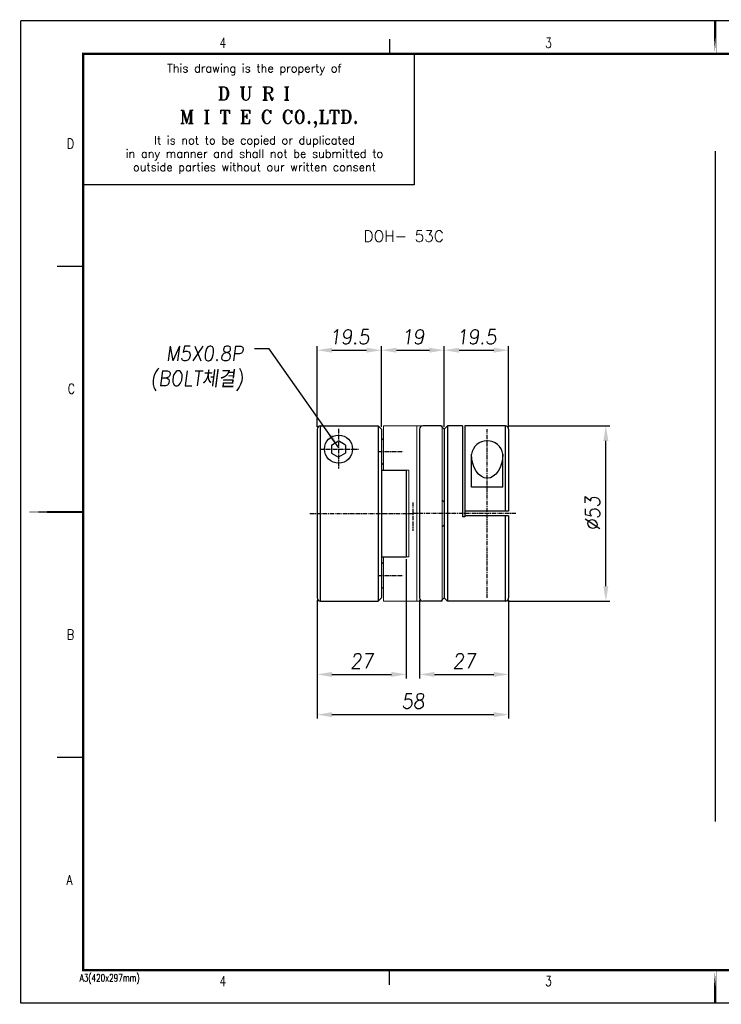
# Model space of a CAD drawing. Header units: millimetres. Extents: x 41 to 462, y 40 to 338.
# Tile 1 of 2: x 41 to 254, y 40 to 338. Entities that reach past the tile are written whole.
import ezdxf
from ezdxf.enums import TextEntityAlignment as Align

# ---------------------------------------------------------------- set-up
doc = ezdxf.new("R2010")
doc.units = ezdxf.units.MM
for name, pattern in [('CENTER', [2, 1.25, -0.25, 0.25, -0.25]), ('HIDDEN', [0.375, 0.25, -0.125]), ('PHANTOM2', [1.25, 0.625, -0.125, 0.125, -0.125, 0.125, -0.125])]:
    doc.linetypes.add(name, pattern=pattern)
for name, color, linetype in [('4', 4, 'CENTER'), ('7', 7, 'Continuous'), ('FORM', 7, 'Continuous')]:
    doc.layers.add(name, color=color, linetype=linetype)
for name, color, linetype, lineweight in [('6', 6, 'PHANTOM2', 9), ('CENTER', 1, 'CENTER', 9), ('CUTLINE', 5, 'Continuous', 9), ('DIMENSION', 2, 'Continuous', 9), ('HATCH', 2, 'Continuous', 9), ('HIDDEN', 2, 'HIDDEN', 13), ('OTHERS1', 1, 'Continuous', 9), ('OTHERS2', 6, 'Continuous', 18), ('OUTLINE', 7, 'Continuous', 20), ('PHANTOM1', 5, 'PHANTOM2', 9), ('PHANTOM2', 6, 'PHANTOM2', 25), ('TEXT', 3, 'Continuous', 18)]:
    doc.layers.add(name, color=color, linetype=linetype, lineweight=lineweight)
doc.styles.add('ROMANS', font='romans.shx', dxfattribs={"width": 0.9, "oblique": 7.5})
doc.styles.add('ROMANT', font='romant.shx', dxfattribs={"height": 5})
doc.dimstyles.get("Standard").update_dxf_attribs({"dimtxt": 3, "dimasz": 2.5, "dimexe": 1, "dimexo": 1, "dimgap": 1, "dimtad": 3, "dimdec": 4, "dimrnd": 1, "dimdsep": 46, "dimtxsty": 'Standard', "dimcen": 0.09, "dimclrd": 3, "dimclre": 3, "dimclrt": 2, "dimadec": 0, "dimazin": 0, "dimtfac": 1, "dimtdec": 4, "dimtix": 1, "dimtmove": 0, "dimatfit": 3, "dimfxl": 0, "dimtolj": 1, "dimarcsym": 0})
doc.dimstyles.new('STANDARD$0', dxfattribs={"dimscale": 3, "dimtxt": 3, "dimasz": 3, "dimexe": 2, "dimexo": 2, "dimgap": 0.09, "dimtad": 1, "dimdec": 3, "dimdsep": 46, "dimtxsty": 'ROMANS', "dimcen": 0.09, "dimdle": 8, "dimclrd": 3, "dimclre": 3, "dimclrt": 2, "dimadec": 0, "dimazin": 0, "dimtfac": 1, "dimtdec": 3, "dimtix": 1, "dimtmove": 2, "dimatfit": 3, "dimfxl": 0, "dimtolj": 1, "dimarcsym": 0})

# ---------------------------------------------------------------- blocks, each defined once
blk = doc.blocks.new('*D23')
at = {"color": 3, "lineweight": -2}
for p, q in [((162.15, 162.76), (162.15, 139.11)), ((189.15, 162.76), (189.15, 139.11)), ((166.65, 140.31), (184.65, 140.31))]:
    blk.add_line(p, q, dxfattribs=at)
at = {"color": 3}
for points in [[(166.65, 141.06), (166.65, 139.56), (162.15, 140.31)], [(184.65, 141.06), (184.65, 139.56), (189.15, 140.31)]]:
    blk.add_solid(points, dxfattribs=at)
at = {"layer": 'DEFPOINTS', "color": 0}
for p in [(162.15, 163.51), (189.15, 163.51), (189.15, 140.31)]:
    blk.add_point(p, dxfattribs=at)
at = {"color": 2, "insert": (175.65, 144.36), "char_height": 4.5, "attachment_point": 5, "style": 'ROMANS'}
blk.add_mtext('\\A1;27', dxfattribs=at)
blk = doc.blocks.new('*D24')
at = {"color": 3, "lineweight": -2}
for p, q in [((158.15, 175.16), (158.15, 139.11)), ((131.15, 162.21), (131.15, 139.11)), ((135.65, 140.31), (153.65, 140.31))]:
    blk.add_line(p, q, dxfattribs=at)
at = {"color": 3}
for points in [[(135.65, 141.06), (135.65, 139.56), (131.15, 140.31)], [(153.65, 141.06), (153.65, 139.56), (158.15, 140.31)]]:
    blk.add_solid(points, dxfattribs=at)
at = {"layer": 'DEFPOINTS', "color": 0}
for p in [(158.15, 175.91), (131.15, 162.96), (158.15, 140.31)]:
    blk.add_point(p, dxfattribs=at)
at = {"color": 2, "insert": (144.65, 144.36), "char_height": 4.5, "attachment_point": 5, "style": 'ROMANS'}
blk.add_mtext('\\A1;27', dxfattribs=at)
blk = doc.blocks.new('*D25')
at = {"color": 3, "lineweight": -2}
for p, q in [((131.15, 162.76), (131.15, 126.93)), ((189.15, 162.76), (189.15, 126.93)), ((135.65, 128.13), (184.65, 128.13))]:
    blk.add_line(p, q, dxfattribs=at)
at = {"color": 3}
for points in [[(135.65, 128.88), (135.65, 127.38), (131.15, 128.13)], [(184.65, 128.88), (184.65, 127.38), (189.15, 128.13)]]:
    blk.add_solid(points, dxfattribs=at)
at = {"layer": 'DEFPOINTS', "color": 0}
for p in [(131.15, 163.51), (189.15, 163.51), (189.15, 128.13)]:
    blk.add_point(p, dxfattribs=at)
at = {"color": 2, "insert": (160.15, 132.18), "char_height": 4.5, "attachment_point": 5, "style": 'ROMANS'}
blk.add_mtext('\\A1;58', dxfattribs=at)
blk = doc.blocks.new('*D28')
at = {"color": 3, "lineweight": -2}
for p, q in [((169.65, 216.01), (169.65, 239.65)), ((174.15, 238.45), (184.65, 238.45)), ((189.15, 215.26), (189.15, 239.65))]:
    blk.add_line(p, q, dxfattribs=at)
at = {"color": 3}
for points in [[(174.15, 239.2), (174.15, 237.7), (169.65, 238.45)], [(184.65, 239.2), (184.65, 237.7), (189.15, 238.45)]]:
    blk.add_solid(points, dxfattribs=at)
at = {"layer": 'DEFPOINTS', "color": 0}
for p in [(189.15, 238.45), (169.65, 215.26), (189.15, 214.51)]:
    blk.add_point(p, dxfattribs=at)
at = {"color": 2, "insert": (179.4, 242.5), "char_height": 4.5, "attachment_point": 5, "style": 'ROMANS'}
blk.add_mtext('\\A1;19.5', dxfattribs=at)
blk = doc.blocks.new('*D29')
at = {"color": 3, "lineweight": -2}
for p, q in [((150.65, 216.01), (150.65, 239.65)), ((155.15, 238.45), (165.15, 238.45)), ((169.65, 215.26), (169.65, 239.65))]:
    blk.add_line(p, q, dxfattribs=at)
at = {"color": 3}
for points in [[(155.15, 239.2), (155.15, 237.7), (150.65, 238.45)], [(165.15, 239.2), (165.15, 237.7), (169.65, 238.45)]]:
    blk.add_solid(points, dxfattribs=at)
at = {"layer": 'DEFPOINTS', "color": 0}
for p in [(169.65, 238.45), (150.65, 215.26), (169.65, 214.51)]:
    blk.add_point(p, dxfattribs=at)
at = {"color": 2, "insert": (160.15, 242.5), "char_height": 4.5, "attachment_point": 5, "style": 'ROMANS'}
blk.add_mtext('\\A1;19', dxfattribs=at)
blk = doc.blocks.new('*D30')
at = {"color": 3, "lineweight": -2}
for p, q in [((131.15, 215.26), (131.15, 239.65)), ((135.65, 238.45), (146.15, 238.45)), ((150.65, 215.26), (150.65, 239.65))]:
    blk.add_line(p, q, dxfattribs=at)
at = {"color": 3}
for points in [[(135.65, 239.2), (135.65, 237.7), (131.15, 238.45)], [(146.15, 239.2), (146.15, 237.7), (150.65, 238.45)]]:
    blk.add_solid(points, dxfattribs=at)
at = {"layer": 'DEFPOINTS', "color": 0}
for p in [(150.65, 238.45), (131.15, 214.51), (150.65, 214.51)]:
    blk.add_point(p, dxfattribs=at)
at = {"color": 2, "insert": (140.9, 242.5), "char_height": 4.5, "attachment_point": 5, "style": 'ROMANS'}
blk.add_mtext('\\A1;19.5', dxfattribs=at)
blk = doc.blocks.new('*D31')
at = {"color": 3, "lineweight": -2}
for p, q in [((188.9, 215.51), (219.79, 215.51)), ((218.59, 167.01), (218.59, 211.01)), ((188.9, 162.51), (219.79, 162.51))]:
    blk.add_line(p, q, dxfattribs=at)
at = {"color": 3}
for points in [[(217.84, 211.01), (219.34, 211.01), (218.59, 215.51)], [(217.84, 167.01), (219.34, 167.01), (218.59, 162.51)]]:
    blk.add_solid(points, dxfattribs=at)
at = {"layer": 'DEFPOINTS', "color": 0}
for p in [(188.15, 215.51), (218.59, 215.51), (188.15, 162.51)]:
    blk.add_point(p, dxfattribs=at)
at = {"color": 2, "insert": (214.54, 189.01), "char_height": 4.5, "attachment_point": 5, "rotation": 90, "style": 'ROMANS'}
blk.add_mtext('\\A1;%%c53', dxfattribs=at)

msp = doc.modelspace()

# ---------------------------------------------------------------- linework, layer by layer
for p, q in [((251.6698, 298.7451), (251.6698, 95.7988)), ((132.1467, 162.5136), (132.1467, 215.5136)), ((132.1467, 215.5136), (149.6467, 215.5136)), ((149.6467, 215.5136), (149.6467, 162.5136)), ((150.6467, 214.5136), (149.6467, 215.5136)), ((168.6467, 215.5136), (163.1467, 215.5136)), ((169.6467, 214.5136), (168.6467, 215.5136)), ((169.6467, 214.5136), (170.6467, 215.5136)), ((170.6467, 215.5136), (170.6467, 162.5136)), ((175.1467, 215.5136), (170.6467, 215.5136)), ((175.1467, 215.5136), (175.1467, 188.0136)), ((188.1467, 215.5136), (175.8467, 215.5136)), ((175.8467, 215.5136), (175.8467, 188.0136)), ((188.1467, 189.7636), (188.1467, 215.5136)), ((131.1467, 214.5136), (131.1467, 163.5136)), ((150.6467, 214.5136), (150.6467, 163.5136)), ((162.1467, 214.5136), (162.1467, 163.5136)), ((169.6467, 214.5136), (169.6467, 163.5136)), ((189.1467, 214.5136), (189.1467, 189.7636)), ((135.5217, 209.7404), (137.6467, 210.9673)), ((135.5217, 209.7404), (135.5217, 207.2867)), ((139.7717, 209.7404), (137.6467, 210.9673)), ((139.7717, 209.7404), (139.7717, 207.2867)), ((135.5217, 207.2867), (137.6467, 206.0598)), ((139.7717, 207.2867), (137.6467, 206.0598)), ((177.8967, 197.0136), (177.8967, 206.9579)), ((187.3967, 197.0136), (187.3967, 206.9579)), ((150.6467, 202.1136), (158.1467, 202.1136)), ((158.1467, 202.1136), (158.1467, 175.9136)), ((187.3967, 197.0136), (177.8967, 197.0136)), ((175.8467, 188.0136), (175.1467, 188.0136)), ((189.1467, 189.7636), (175.8467, 189.7636)), ((189.1467, 188.2636), (175.8467, 188.2636)), ((188.1467, 162.5136), (188.1467, 188.2636)), ((189.1467, 188.2636), (189.1467, 163.5136)), ((150.6467, 175.9136), (158.1467, 175.9136)), ((132.1467, 162.5136), (149.6467, 162.5136)), ((150.6467, 163.5136), (149.6467, 162.5136)), ((168.6467, 162.5136), (163.1467, 162.5136)), ((169.6467, 163.5136), (168.6467, 162.5136)), ((169.6467, 163.5136), (170.6467, 162.5136)), ((188.1467, 162.5136), (170.6467, 162.5136))]:
    msp.add_line(p, q)
msp.add_circle((137.6467, 208.5136), 4.25)
for centre, radius, start, end in [((132.1467, 214.5136), 1, 90, 180), ((163.1467, 214.5136), 1, 90, 180), ((188.1467, 214.5136), 1, 0, 90), ((182.6467, 206.2226), 4.8066, 8.799741, 171.200259), ((132.1467, 163.5136), 1, 180, 270), ((163.1467, 163.5136), 1, 180, 270), ((188.1467, 163.5136), 1, 270, 0)]:
    msp.add_arc(centre, radius, start, end)
at = {"extrusion": (0, 0, -1)}
msp.add_ellipse((182.6467, 206.9579), major_axis=(0, -7.2585), ratio=0.65440488, start_param=4.71238898, end_param=7.85398163, dxfattribs=at)
at = {"layer": '4'}
for p, q in [((137.6467, 214.6314), (137.6467, 202.5158)), ((182.6467, 163.5136), (182.6467, 214.5136)), ((131.9233, 208.5136), (143.6329, 208.5136)), ((149.698, 207.7636), (157.2104, 207.7636)), ((160.1467, 192.3436), (160.1467, 183.7719)), ((128.9885, 189.0136), (160.1722, 189.0136)), ((191.3049, 189.0136), (160.1212, 189.0136)), ((149.698, 170.2636), (157.2104, 170.2636))]:
    msp.add_line(p, q, dxfattribs=at)
at = {"layer": '6', "linetype": 'ByBlock'}
for p, q in [((151.2467, 215.5136), (169.0467, 215.5136)), ((151.2467, 215.5136), (151.2467, 202.1136)), ((161.3467, 215.5136), (161.3467, 162.5136)), ((169.0467, 215.5136), (169.0467, 162.5136)), ((151.2467, 211.7636), (150.6467, 211.1636)), ((150.6467, 211.1636), (150.6467, 204.3636)), ((150.6467, 204.3636), (151.2467, 203.7636)), ((151.2467, 202.1136), (158.9467, 202.1136)), ((158.9467, 202.1136), (158.9467, 175.9136)), ((169.6467, 192.4136), (169.0467, 193.0136)), ((169.6467, 185.6136), (169.6467, 192.4136)), ((169.0467, 185.0136), (169.6467, 185.6136)), ((151.2467, 175.9136), (151.2467, 162.5136)), ((151.2467, 175.9136), (158.9467, 175.9136)), ((150.6467, 173.6636), (151.2467, 174.2636)), ((150.6467, 166.8636), (150.6467, 173.6636)), ((151.2467, 166.2636), (150.6467, 166.8636)), ((151.2467, 162.5136), (169.0467, 162.5136))]:
    msp.add_line(p, q, dxfattribs=at)
at = {"layer": '7'}
for p, q in [((160.5282, 328.1351), (60.2923, 328.1351)), ((60.2923, 328.1351), (60.2923, 288.5125)), ((160.5282, 328.1351), (160.5282, 288.5125)), ((160.5282, 288.5125), (60.2923, 288.5125))]:
    msp.add_line(p, q, dxfattribs=at)
at = {"layer": 'CENTER', "const_width": 0.0501}
msp.add_lwpolyline([(60.2673, 328.1351, 1), (60.3174, 328.1351, 1)], format="xyb", close=True, dxfattribs=at)
at = {"layer": 'CUTLINE', "const_width": 0.0501}
msp.add_lwpolyline([(60.3674, 328.1351, 1), (60.4175, 328.1351, 1)], format="xyb", close=True, dxfattribs=at)
at = {"layer": 'DIMENSION', "const_width": 0.0501}
msp.add_lwpolyline([(60.4675, 328.1351, 1), (60.5176, 328.1351, 1)], format="xyb", close=True, dxfattribs=at)
at = {"layer": 'FORM'}
for p, q in [((461.9198, 338.147), (41.4199, 338.147)), ((41.4199, 40.7935), (41.4199, 338.147)), ((153.0526, 332.6404), (153.0526, 328.1351)), ((59.9419, 263.8086), (52.433, 263.8086)), ((59.9419, 115.1319), (52.433, 115.1319)), ((153.0526, 46.3), (153.0526, 50.8054)), ((461.9198, 40.7935), (41.4199, 40.7935))]:
    msp.add_line(p, q, dxfattribs=at)
at = {"layer": 'FORM', "const_width": 0.7008}
for points in [[(251.6698, 328.1351), (251.6698, 338.147)], [(60.2923, 328.1351), (452.2583, 328.1351), (452.2583, 50.8054), (60.2923, 50.8054)], [(41.4199, 189.4702), (59.9419, 189.4702)], [(251.6698, 50.8054), (251.6698, 40.7935)]]:
    msp.add_lwpolyline(points, close=True, dxfattribs=at)
at = {"layer": 'FORM', "const_width": 0.0501}
msp.add_lwpolyline([(60.5677, 328.1351, 1), (60.6177, 328.1351, 1)], format="xyb", close=True, dxfattribs=at)
at = {"layer": 'HATCH', "const_width": 0.0501}
msp.add_lwpolyline([(60.6678, 328.1351, 1), (60.7178, 328.1351, 1)], format="xyb", close=True, dxfattribs=at)
at = {"layer": 'HIDDEN', "const_width": 0.0501}
msp.add_lwpolyline([(60.7679, 328.1351, 1), (60.818, 328.1351, 1)], format="xyb", close=True, dxfattribs=at)
at = {"layer": 'OTHERS1', "const_width": 0.0501}
msp.add_lwpolyline([(60.868, 328.1351, 1), (60.9181, 328.1351, 1)], format="xyb", close=True, dxfattribs=at)
at = {"layer": 'OTHERS2', "const_width": 0.0501}
msp.add_lwpolyline([(60.9681, 328.1351, 1), (61.0182, 328.1351, 1)], format="xyb", close=True, dxfattribs=at)
at = {"layer": 'OUTLINE', "const_width": 0.0501}
msp.add_lwpolyline([(61.0683, 328.1351, 1), (61.1183, 328.1351, 1)], format="xyb", close=True, dxfattribs=at)
at = {"layer": 'PHANTOM1', "const_width": 0.0501}
msp.add_lwpolyline([(61.1684, 328.1351, 1), (61.2184, 328.1351, 1)], format="xyb", close=True, dxfattribs=at)
at = {"layer": 'PHANTOM2', "const_width": 0.0501}
msp.add_lwpolyline([(61.2685, 328.1351, 1), (61.3186, 328.1351, 1)], format="xyb", close=True, dxfattribs=at)
at = {"layer": 'TEXT', "const_width": 0.0501}
msp.add_lwpolyline([(61.3686, 328.1351, 1), (61.4187, 328.1351, 1)], format="xyb", close=True, dxfattribs=at)

# ---------------------------------------------------------------- texts
at = {"color": 2, "style": 'ROMANT'}
msp.add_text('DOH- 53C', height=3.375, dxfattribs=at).set_placement((145.221, 271.2929))
at = {"color": 2, "insert": (108.7946, 226.1796), "char_height": 4.5, "attachment_point": 9, "style": 'ROMANS'}
msp.add_mtext('M5X0.8P\\P(BOLT{\\f굴림|b0|i0|c129|p49;체결})', dxfattribs=at)
at = {"layer": '7', "color": 3}
for s, height, style, p in [('This drawing is the property of', 2.502976, 'ROMANS', (112.1709, 323.438)), ('D U R I', 4.00476, 'ROMANT', (111.9816, 316.1776)), ('M I T E C CO.,LTD.', 4.004761, 'ROMANT', (116.604, 308.5064)), ('It is not to be copied or duplicated', 2.502976, 'ROMANS', (112.178, 301.6481)), ('in any manner and shall not be submitted to', 2.502976, 'ROMANS', (112.178, 297.5956)), ('outside parties without our written consent', 2.502976, 'ROMANS', (112.178, 293.5432))]:
    msp.add_text(s, height=height, dxfattribs=dict(at, style=style)).set_placement(p, align=Align.MIDDLE)
at = {"layer": 'FORM', "color": 3}
for s, height, style, width, p in [('4', 3.0036, 'ROMANT', 0.8, (101.5853, 329.9668)), ('3', 3.0036, 'ROMANT', 0.8, (200.2026, 329.9668)), ('D', 3.0036, 'ROMANT', 0.8, (55.3681, 299.4951)), ('C', 3.0036, 'ROMANT', 0.8, (55.5969, 225.2567)), ('B', 3.0036, 'ROMANT', 0.8, (55.3681, 150.8567)), ('A', 3.0036, 'ROMANT', 0.8, (55.2537, 76.5799)), ('A3(420x297mm)', 2.302738, 'ROMANS', 0.7, (59.2343, 47.2968)), ('4', 3.0036, 'ROMANT', 0.8, (101.5853, 45.9701)), ('3', 3.0036, 'ROMANT', 0.8, (200.2026, 45.9701))]:
    msp.add_text(s, height=height, dxfattribs=dict(at, style=style, width=width)).set_placement(p)

# ---------------------------------------------------------------- dimensions: what is measured, and where the dimension line sits
for base, p1, p2, picture, middle in [((150.6467, 238.4477), (131.1467, 214.5136), (150.6467, 214.5136), '*D30', (140.8967, 242.4977)), ((169.6467, 238.4477), (150.6467, 215.2636), (169.6467, 214.5136), '*D29', (160.1467, 242.4977)), ((189.1467, 238.4477), (169.6467, 215.2636), (189.1467, 214.5136), '*D28', (179.3967, 242.4977)), ((158.1467, 140.3131), (131.1467, 162.9636), (158.1467, 175.9136), '*D24', (144.6467, 144.3631)), ((189.1467, 128.1344), (131.1467, 163.5136), (189.1467, 163.5136), '*D25', (160.1467, 132.1844)), ((189.1467, 140.3131), (162.1467, 163.5136), (189.1467, 163.5136), '*D23', (175.6467, 144.3631))]:
    dim = msp.add_linear_dim(base=base, p1=p1, p2=p2, dimstyle='STANDARD$0', override={"dimscale": 1.5, "dimexe": 0.8, "dimexo": 0.5, "dimgap": 1.2, "dimcen": 0, "dimadec": 1, "dimtm": 1e-09, "dimtix": 0, "dimtmove": 1})
    dim.commit()
    dim.dimension.update_dxf_attribs({"geometry": picture, "text_midpoint": middle})
dim = msp.add_linear_dim(base=(218.585, 215.5136), p1=(188.1467, 162.5136), p2=(188.1467, 215.5136), angle=90, text='%%c<>', dimstyle='STANDARD$0', override={"dimscale": 1.5, "dimexe": 0.8, "dimexo": 0.5, "dimgap": 1.2, "dimcen": 0, "dimadec": 1, "dimtm": 1e-09, "dimtix": 0, "dimtmove": 1})
dim.commit()
dim.dimension.update_dxf_attribs({"geometry": '*D31', "text_midpoint": (214.535, 189.0136)})

# ---------------------------------------------------------------- leaders
at = {"annotation_type": 0, "has_hookline": 1, "hookline_direction": 1, "text_width": 30.7307}
msp.add_leader([(137.6868, 208.8974), (116.6561, 238.8921), (112.1561, 238.8921)], dimstyle='Standard', override={"dimscale": 1.5, "dimasz": 3, "dimexe": 0.8, "dimexo": 0.5, "dimgap": 1.2, "dimtad": 0, "dimdec": 3, "dimrnd": 0, "dimtxsty": 'ROMANS', "dimcen": 0, "dimadec": 1, "dimtm": 1e-09, "dimtdec": 3, "dimtix": 0, "dimtmove": 1}, dxfattribs=at)

doc.saveas('drawing.dxf')
